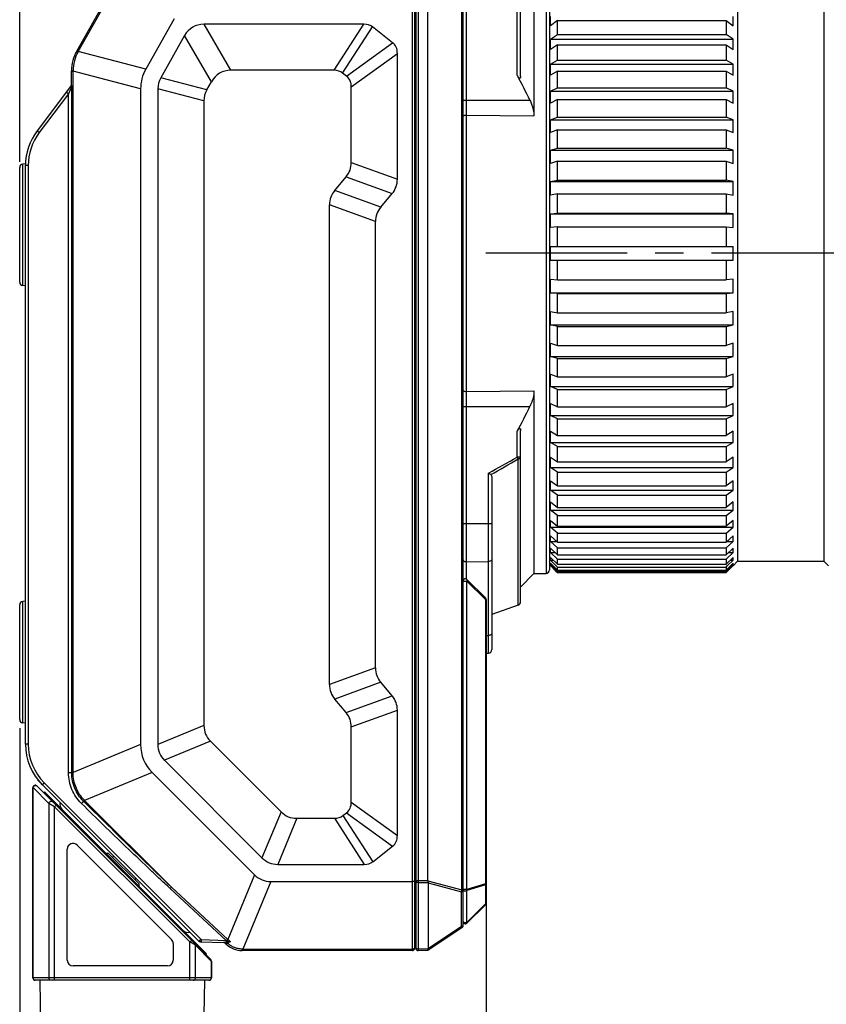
# Model space of a CAD drawing. Header units: millimetres. Extents: x 64 to 504, y 17 to 405.
# Tile 13 of 22: x 251 to 321, y 156 to 242. Entities that reach past the tile are written whole.
import ezdxf
from ezdxf.enums import TextEntityAlignment as Align

# ---------------------------------------------------------------- set-up
doc = ezdxf.new("R2010")
doc.units = ezdxf.units.MM
doc.header["$LTSCALE"] = 32.67
doc.linetypes.add('CENTER', pattern=[0.6, 0.375, -0.075, 0.075, -0.075])
doc.layers.get('0').update_dxf_attribs({"linetype": 'CONTINUOUS'})
for name, color, linetype in [('00_COMPONENTS', 7, 'CONTINUOUS'), ('03_ALL_AXES', 7, 'CONTINUOUS'), ('51__DRAFT_DIMS', 7, 'CONTINUOUS')]:
    doc.layers.add(name, color=color, linetype=linetype)
doc.styles.get("Standard").update_dxf_attribs({"font": 'simfang.ttf'})
doc.dimstyles.new('DIMSTYLE_1', dxfattribs={"dimtxt": 3, "dimasz": 3, "dimexe": 2.5, "dimexo": 0.5, "dimgap": 0.75, "dimtad": 1, "dimdsep": 46, "dimtxsty": 'STANDARD', "dimblk": '_FILLED', "dimblk1": '_FILLED', "dimblk2": '_FILLED', "dimcen": 0.09, "dimclrt": 3, "dimazin": 2, "dimtp": 0.3, "dimtm": 0.3, "dimtfac": 1, "dimtofl": 0, "dimtmove": 0, "dimatfit": 3, "dimldrblk": '_FILLED', "dimfxl": 1, "dimtolj": 1, "dimarcsym": 0})
doc.dimstyles.new('DIMSTYLE_2', dxfattribs={"dimtxt": 3, "dimasz": 3, "dimexe": 2.5, "dimexo": 0.5, "dimgap": 0.75, "dimtad": 1, "dimdec": 1, "dimdsep": 46, "dimtxsty": 'STANDARD', "dimblk": '_FILLED', "dimblk1": '_FILLED', "dimblk2": '_FILLED', "dimcen": 0.09, "dimclrt": 3, "dimazin": 2, "dimtp": 0.3, "dimtm": 0.3, "dimtfac": 1, "dimtdec": 1, "dimtofl": 0, "dimtmove": 0, "dimatfit": 3, "dimldrblk": '_FILLED', "dimfxl": 1, "dimtolj": 1, "dimarcsym": 0})

# ---------------------------------------------------------------- blocks, each defined once
blk = doc.blocks.new('_FILLED')
at = {"color": 0, "linetype": 'ByBlock'}
blk.add_solid([(0, 0), (-1, 0.167), (-1, -0.167)], dxfattribs=at)
blk = doc.blocks.new('*D3')
at = {"layer": '51__DRAFT_DIMS', "color": 4, "transparency": 16777216}
for p, q in [((250.856, 229.459), (250.856, 291.999)), ((360.856, 248.76), (360.856, 291.999)), ((250.856, 289.499), (305.856, 289.499)), ((360.856, 289.499), (305.856, 289.499))]:
    blk.add_line(p, q, dxfattribs=at)
at = {"layer": '51__DRAFT_DIMS', "color": 4, "transparency": 16777216, "xscale": 3, "yscale": 3, "zscale": 3, "rotation": 180}
blk.add_blockref('_FILLED', (250.856, 289.499), dxfattribs=at)
at = {"layer": '51__DRAFT_DIMS', "color": 4, "transparency": 16777216, "xscale": 3, "yscale": 3, "zscale": 3}
blk.add_blockref('_FILLED', (360.856, 289.499), dxfattribs=at)
at = {"layer": '51__DRAFT_DIMS', "color": 3, "transparency": 16777216}
blk.add_text('110', height=3, dxfattribs=at).set_placement((305.856, 290.249), align=Align.CENTER)
blk = doc.blocks.new('*D4')
at = {"layer": '51__DRAFT_DIMS', "color": 4, "transparency": 16777216}
for p, q in [((250.856, 180.23), (250.856, 123.432)), ((291.356, 166.203), (291.356, 123.432)), ((250.856, 125.932), (271.106, 125.932)), ((291.356, 125.932), (271.106, 125.932))]:
    blk.add_line(p, q, dxfattribs=at)
at = {"layer": '51__DRAFT_DIMS', "color": 4, "transparency": 16777216, "xscale": 3, "yscale": 3, "zscale": 3, "rotation": 180}
blk.add_blockref('_FILLED', (250.856, 125.932), dxfattribs=at)
at = {"layer": '51__DRAFT_DIMS', "color": 4, "transparency": 16777216, "xscale": 3, "yscale": 3, "zscale": 3}
blk.add_blockref('_FILLED', (291.356, 125.932), dxfattribs=at)
at = {"layer": '51__DRAFT_DIMS', "color": 3, "transparency": 16777216}
blk.add_text('40.5', height=3, dxfattribs=at).set_placement((271.106, 126.682), align=Align.CENTER)

msp = doc.modelspace()

# ---------------------------------------------------------------- linework, layer by layer
at = {"layer": '00_COMPONENTS', "color": 7}
for p, q in [((289.356, 163.069), (289.356, 249.202)), ((296.856, 249.021), (296.856, 193.998)), ((285.156, 248.71), (285.156, 161.11)), ((285.256, 248.706), (285.256, 161.113)), ((313.206, 248.26), (313.206, 194.76)), ((320.706, 248.26), (320.706, 194.76)), ((255.809, 239.088), (260.782, 247.893)), ((294.356, 236.904), (294.356, 246.434)), ((295.518, 246.966), (295.518, 233.457)), ((286.304, 167), (286.304, 242.819)), ((264.285, 241.895), (261.801, 237.497)), ((280.754, 241.41), (266.866, 241.41)), ((296.956, 241.28), (296.956, 242.083)), ((297.556, 241.726), (296.956, 241.28)), ((297.556, 240.52), (297.556, 241.726)), ((297.556, 241.726), (312.206, 241.726)), ((312.206, 241.726), (312.206, 240.52)), ((312.206, 241.726), (312.806, 241.28)), ((312.806, 241.28), (312.806, 242.083)), ((283.246, 239.81), (281.497, 241.177)), ((296.956, 240.118), (297.556, 240.52)), ((297.556, 240.52), (312.206, 240.52)), ((312.806, 240.118), (312.206, 240.52)), ((265.177, 240.424), (263.107, 236.759)), ((296.956, 239.226), (296.956, 240.118)), ((296.956, 240.118), (312.806, 240.118)), ((297.556, 239.628), (296.956, 239.226)), ((297.556, 238.302), (297.556, 239.628)), ((297.556, 239.628), (312.206, 239.628)), ((312.206, 239.628), (312.206, 238.302)), ((312.206, 239.628), (312.806, 239.226)), ((312.806, 239.226), (312.806, 240.118)), ((283.656, 227.946), (283.656, 238.876)), ((296.956, 237.949), (297.556, 238.302)), ((296.956, 236.979), (296.956, 237.949)), ((296.956, 237.949), (312.806, 237.949)), ((297.556, 238.302), (312.206, 238.302)), ((312.806, 237.949), (312.206, 238.302)), ((312.806, 236.979), (312.806, 237.949)), ((255.356, 236.089), (255.356, 237.367)), ((278.158, 237.41), (269.201, 237.41)), ((279.246, 236.908), (278.901, 237.177)), ((297.556, 237.331), (296.956, 236.979)), ((297.556, 235.901), (297.556, 237.331)), ((297.556, 237.331), (312.206, 237.331)), ((312.206, 237.331), (312.206, 235.901)), ((312.206, 237.331), (312.806, 236.979)), ((267.107, 235.708), (267.511, 236.424)), ((255.356, 236.11), (252.365, 232.147)), ((261.356, 235.805), (261.356, 178.819)), ((262.856, 235.805), (262.856, 178.82)), ((279.656, 229.402), (279.656, 235.974)), ((296.956, 235.601), (297.556, 235.901)), ((296.956, 234.562), (296.956, 235.601)), ((296.956, 235.601), (312.806, 235.601)), ((297.556, 235.901), (312.206, 235.901)), ((312.806, 235.601), (312.206, 235.901)), ((312.806, 234.562), (312.806, 235.601)), ((266.856, 234.754), (266.856, 180.477)), ((297.556, 234.862), (296.956, 234.562)), ((297.556, 233.342), (297.556, 234.862)), ((297.556, 234.862), (312.206, 234.862)), ((312.206, 234.862), (312.206, 233.342)), ((312.206, 234.862), (312.806, 234.562)), ((296.956, 233.098), (297.556, 233.342)), ((296.956, 232.002), (296.956, 233.098)), ((296.956, 233.098), (312.806, 233.098)), ((297.556, 233.342), (312.206, 233.342)), ((312.806, 233.098), (312.206, 233.342)), ((312.806, 232.002), (312.806, 233.098)), ((297.556, 232.246), (296.956, 232.002)), ((297.556, 230.653), (297.556, 232.246)), ((297.556, 232.246), (312.206, 232.246)), ((312.206, 232.246), (312.206, 230.653)), ((312.206, 232.246), (312.806, 232.002)), ((296.956, 230.468), (297.556, 230.653)), ((296.956, 229.327), (296.956, 230.468)), ((296.956, 230.468), (312.806, 230.468)), ((297.556, 230.653), (312.206, 230.653)), ((312.806, 230.468), (312.206, 230.653)), ((312.806, 229.327), (312.806, 230.468)), ((297.556, 229.512), (296.956, 229.327)), ((297.556, 227.865), (297.556, 229.512)), ((297.556, 229.512), (312.206, 229.512)), ((312.206, 229.512), (312.206, 227.865)), ((312.206, 229.512), (312.806, 229.327)), ((250.856, 219), (250.856, 228.959)), ((251.359, 229.282), (251.125, 229.258)), ((251.356, 178.859), (251.356, 229.187)), ((278.21, 226.972), (279.202, 228.154)), ((296.956, 227.74), (297.556, 227.865)), ((296.956, 226.566), (296.956, 227.74)), ((296.956, 227.74), (312.806, 227.74)), ((297.556, 227.865), (312.206, 227.865)), ((312.806, 227.74), (312.206, 227.865)), ((312.806, 226.566), (312.806, 227.74)), ((282.21, 225.516), (283.202, 226.699)), ((297.556, 226.691), (296.956, 226.566)), ((297.556, 225.006), (297.556, 226.691)), ((297.556, 226.691), (312.206, 226.691)), ((312.206, 226.691), (312.206, 225.006)), ((312.206, 226.691), (312.806, 226.566)), ((277.756, 184.024), (277.756, 225.725)), ((281.756, 185.48), (281.756, 224.269)), ((296.956, 224.944), (297.556, 225.006)), ((296.956, 223.75), (296.956, 224.944)), ((296.956, 224.944), (312.806, 224.944)), ((297.556, 225.006), (312.206, 225.006)), ((312.806, 224.944), (312.206, 225.006)), ((312.806, 223.75), (312.806, 224.944)), ((297.556, 223.813), (296.956, 223.75)), ((297.556, 222.11), (297.556, 223.813)), ((297.556, 223.813), (312.206, 223.813)), ((312.206, 223.813), (312.206, 222.11)), ((312.206, 223.813), (312.806, 223.75)), ((296.956, 220.91), (296.956, 222.11)), ((296.956, 222.11), (312.806, 222.11)), ((312.806, 220.91), (312.806, 222.11)), ((296.956, 220.91), (312.806, 220.91)), ((297.556, 219.206), (297.556, 220.91)), ((312.206, 220.91), (312.206, 219.206)), ((296.956, 218.076), (296.956, 219.269)), ((296.956, 219.269), (297.556, 219.206)), ((297.556, 219.206), (312.206, 219.206)), ((312.806, 219.269), (312.206, 219.206)), ((312.806, 218.076), (312.806, 219.269)), ((251.356, 218.677), (251.125, 218.701)), ((296.956, 218.076), (312.806, 218.076)), ((297.556, 218.013), (296.956, 218.076)), ((297.556, 216.328), (297.556, 218.013)), ((297.556, 218.013), (312.206, 218.013)), ((312.206, 218.013), (312.806, 218.076)), ((312.206, 218.013), (312.206, 216.328)), ((296.956, 215.279), (296.956, 216.453)), ((296.956, 216.453), (297.556, 216.328)), ((297.556, 216.328), (312.206, 216.328)), ((312.806, 216.453), (312.206, 216.328)), ((312.806, 215.279), (312.806, 216.453)), ((296.956, 215.279), (312.806, 215.279)), ((297.556, 215.154), (296.956, 215.279)), ((297.556, 213.507), (297.556, 215.154)), ((297.556, 215.154), (312.206, 215.154)), ((312.206, 215.154), (312.806, 215.279)), ((312.206, 215.154), (312.206, 213.507)), ((296.956, 212.551), (296.956, 213.692)), ((296.956, 213.692), (297.556, 213.507)), ((297.556, 213.507), (312.206, 213.507)), ((312.806, 213.692), (312.206, 213.507)), ((312.806, 212.551), (312.806, 213.692)), ((296.956, 212.551), (312.806, 212.551)), ((297.556, 212.366), (296.956, 212.551)), ((297.556, 210.773), (297.556, 212.366)), ((297.556, 212.366), (312.206, 212.366)), ((312.206, 212.366), (312.806, 212.551)), ((312.206, 212.366), (312.206, 210.773)), ((296.956, 209.921), (296.956, 211.018)), ((296.956, 211.018), (297.556, 210.773)), ((297.556, 210.773), (312.206, 210.773)), ((312.806, 211.018), (312.206, 210.773)), ((312.806, 209.921), (312.806, 211.018)), ((296.956, 209.921), (312.806, 209.921)), ((297.556, 209.677), (296.956, 209.921)), ((297.556, 208.157), (297.556, 209.677)), ((297.556, 209.677), (312.206, 209.677)), ((312.206, 209.677), (312.806, 209.921)), ((312.206, 209.677), (312.206, 208.157)), ((295.518, 209.562), (295.518, 193.671)), ((296.956, 207.418), (296.956, 208.458)), ((296.956, 208.458), (297.556, 208.157)), ((297.556, 208.157), (312.206, 208.157)), ((312.806, 208.458), (312.206, 208.157)), ((312.806, 207.418), (312.806, 208.458)), ((296.956, 207.418), (312.806, 207.418)), ((297.556, 207.118), (296.956, 207.418)), ((297.556, 205.688), (297.556, 207.118)), ((297.556, 207.118), (312.206, 207.118)), ((312.206, 207.118), (312.806, 207.418)), ((312.206, 207.118), (312.206, 205.688)), ((294.356, 191.22), (294.356, 206.115)), ((296.956, 205.07), (296.956, 206.041)), ((296.956, 206.041), (297.556, 205.688)), ((297.556, 205.688), (312.206, 205.688)), ((312.806, 206.041), (312.206, 205.688)), ((312.806, 205.07), (312.806, 206.041)), ((296.956, 205.07), (312.806, 205.07)), ((297.556, 204.717), (296.956, 205.07)), ((297.556, 203.391), (297.556, 204.717)), ((297.556, 204.717), (312.206, 204.717)), ((312.206, 204.717), (312.806, 205.07)), ((312.206, 204.717), (312.206, 203.391)), ((296.956, 202.901), (296.956, 203.793)), ((296.956, 203.793), (297.556, 203.391)), ((312.806, 203.793), (312.206, 203.391)), ((312.806, 202.901), (312.806, 203.793)), ((296.956, 202.901), (312.806, 202.901)), ((297.556, 202.5), (296.956, 202.901)), ((297.556, 203.391), (312.206, 203.391)), ((312.206, 202.5), (312.806, 202.901)), ((291.856, 202.049), (291.856, 187.067)), ((297.556, 201.294), (297.556, 202.5)), ((297.556, 202.5), (312.206, 202.5)), ((312.206, 202.5), (312.206, 201.294)), ((296.956, 200.937), (296.956, 201.74)), ((296.956, 201.74), (297.556, 201.294)), ((297.556, 201.294), (312.206, 201.294)), ((312.806, 201.74), (312.206, 201.294)), ((312.806, 200.937), (312.806, 201.74)), ((296.956, 200.937), (312.806, 200.937)), ((297.556, 200.491), (296.956, 200.937)), ((297.556, 199.417), (297.556, 200.491)), ((297.556, 200.491), (312.206, 200.491)), ((312.206, 200.491), (312.806, 200.937)), ((312.206, 200.491), (312.206, 199.417)), ((296.956, 199.197), (296.956, 199.903)), ((296.956, 199.903), (297.556, 199.417)), ((297.556, 199.417), (312.206, 199.417)), ((312.806, 199.903), (312.206, 199.417)), ((312.806, 199.197), (312.806, 199.903)), ((296.956, 199.197), (312.806, 199.197)), ((297.556, 198.712), (296.956, 199.197)), ((297.556, 197.783), (297.556, 198.712)), ((297.556, 198.712), (312.206, 198.712)), ((312.206, 198.712), (312.806, 199.197)), ((312.206, 198.712), (312.206, 197.783)), ((296.956, 197.703), (296.956, 198.303)), ((296.956, 198.303), (297.556, 197.783)), ((296.956, 197.703), (312.806, 197.703)), ((297.556, 197.183), (296.956, 197.703)), ((297.556, 197.783), (312.206, 197.783)), ((312.806, 198.303), (312.206, 197.783)), ((312.206, 197.183), (312.806, 197.703)), ((312.806, 197.703), (312.806, 198.303)), ((296.956, 196.469), (296.956, 196.957)), ((296.956, 196.957), (297.556, 196.409)), ((297.556, 196.409), (297.556, 197.183)), ((297.556, 197.183), (312.206, 197.183)), ((312.206, 197.183), (312.206, 196.409)), ((312.806, 196.957), (312.206, 196.409)), ((312.806, 196.469), (312.806, 196.957)), ((296.956, 196.469), (297.49, 196.469)), ((297.556, 195.921), (296.956, 196.469)), ((297.556, 196.409), (312.206, 196.409)), ((312.206, 195.921), (312.806, 196.469)), ((312.272, 196.469), (312.806, 196.469)), ((296.956, 195.509), (296.956, 195.88)), ((296.956, 195.88), (297.556, 195.309)), ((296.956, 195.509), (297.346, 195.509)), ((297.556, 194.939), (296.956, 195.509)), ((297.556, 195.309), (297.556, 195.921)), ((297.556, 195.921), (312.206, 195.921)), ((297.556, 195.309), (312.206, 195.309)), ((312.206, 195.921), (312.206, 195.309)), ((312.806, 195.88), (312.206, 195.309)), ((312.206, 194.939), (312.806, 195.509)), ((312.417, 195.509), (312.806, 195.509)), ((312.806, 195.509), (312.806, 195.88)), ((296.856, 194.46), (296.956, 194.36)), ((296.956, 194.835), (296.956, 195.084)), ((296.956, 195.084), (297.556, 194.497)), ((296.956, 194.835), (297.211, 194.835)), ((297.423, 194.378), (296.956, 194.835)), ((296.956, 194.452), (296.956, 194.578)), ((296.956, 194.578), (296.965, 194.569)), ((296.956, 194.452), (297.082, 194.452)), ((297.423, 193.988), (296.956, 194.452)), ((296.956, 194.36), (296.956, 194.366)), ((296.956, 194.366), (297.423, 193.9)), ((296.965, 194.569), (297.556, 193.981)), ((297.556, 194.248), (297.423, 194.378)), ((297.556, 194.497), (297.556, 194.939)), ((297.556, 194.939), (312.206, 194.939)), ((297.556, 194.497), (312.206, 194.497)), ((297.556, 193.981), (297.556, 194.248)), ((297.556, 194.248), (312.206, 194.248)), ((312.806, 195.084), (312.206, 194.497)), ((312.206, 194.939), (312.206, 194.497)), ((312.806, 194.578), (312.206, 193.981)), ((312.206, 194.248), (312.331, 194.37)), ((312.206, 194.248), (312.206, 193.981)), ((312.306, 193.955), (312.806, 194.452)), ((312.806, 194.366), (312.314, 193.873)), ((312.331, 194.37), (312.806, 194.835)), ((312.551, 194.835), (312.806, 194.835)), ((312.68, 194.452), (312.806, 194.452)), ((312.806, 194.835), (312.806, 195.084)), ((312.806, 194.36), (313.206, 194.76)), ((312.806, 194.452), (312.806, 194.578)), ((312.806, 194.36), (312.806, 194.366)), ((313.206, 194.76), (320.706, 194.76)), ((320.706, 194.76), (321.106, 194.36)), ((295.518, 193.671), (294.356, 192.51)), ((295.518, 193.671), (296.564, 193.698)), ((297.556, 193.855), (297.423, 193.988)), ((297.423, 193.9), (297.556, 193.766)), ((297.556, 193.981), (312.206, 193.981)), ((297.556, 193.766), (297.556, 193.855)), ((297.556, 193.855), (312.206, 193.855)), ((297.556, 193.766), (312.206, 193.766)), ((312.206, 193.855), (312.306, 193.955)), ((312.314, 193.873), (312.206, 193.766)), ((312.206, 193.855), (312.206, 193.766)), ((291.298, 191.568), (289.698, 193.168)), ((250.856, 181), (250.856, 190.959)), ((251.356, 191.282), (251.125, 191.258)), ((291.356, 191.427), (291.356, 165.042)), ((294.158, 190.938), (291.856, 190.11)), ((291.356, 186.762), (291.564, 186.767)), ((283.202, 183.051), (282.21, 184.233)), ((279.202, 181.595), (278.21, 182.777)), ((283.656, 170.923), (283.656, 181.803)), ((251.356, 180.677), (251.125, 180.701)), ((279.656, 173.825), (279.656, 180.347)), ((267.425, 179.105), (273.551, 172.978)), ((263.425, 177.448), (271.895, 168.978)), ((251.784, 176.837), (251.783, 176.837)), ((262.364, 176.388), (271.257, 167.494)), ((252.397, 175.747), (252.423, 175.773)), ((252.397, 175.747), (266.463, 161.682)), ((252.5, 175.677), (252.414, 175.765)), ((252.006, 158.543), (252.006, 175.09)), ((267.447, 160.132), (252.347, 175.232)), ((253.001, 174.577), (253.013, 174.707)), ((253.013, 174.707), (267.083, 160.637)), ((278.927, 172.642), (279.246, 172.892)), ((274.923, 172.41), (278.184, 172.41)), ((254.986, 160.083), (254.986, 169.726)), ((255.839, 170.08), (264.039, 161.88)), ((281.522, 168.642), (283.246, 169.989)), ((258.58, 169.353), (258.368, 169.353)), ((258.58, 169.353), (261.196, 166.736)), ((273.267, 168.41), (280.779, 168.41)), ((272.669, 166.91), (284.956, 166.91)), ((261.196, 166.736), (261.196, 166.524)), ((286.324, 166.815), (286.324, 161.054)), ((291.298, 164.901), (289.698, 163.301)), ((289.267, 162.903), (286.306, 160.928)), ((264.186, 161.526), (264.186, 160.083)), ((266.522, 161.68), (266.463, 161.682)), ((266.541, 161.679), (268.575, 161.608)), ((268.624, 161.642), (268.771, 161.495)), ((284.956, 160.91), (270.185, 160.91)), ((286.305, 160.928), (285.46, 160.913)), ((286.324, 161.054), (286.322, 161.053)), ((267.011, 160.568), (267.083, 160.637)), ((263.686, 159.583), (255.486, 159.583)), ((267.506, 159.99), (267.506, 158.543)), ((267.306, 158.343), (252.206, 158.343)), ((252.591, 158.343), (252.956, 137.443))]:
    msp.add_line(p, q, dxfattribs=at)
at = {"layer": '00_COMPONENTS', "color": 4}
for p, q in [((289.664, 193.195), (289.664, 249.502)), ((296.564, 249.321), (296.564, 193.698)), ((284.956, 160.91), (284.956, 248.91)), ((285.46, 248.906), (285.46, 160.913)), ((255.935, 239.039), (260.861, 247.761)), ((294.064, 236.975), (294.064, 246.734)), ((289.265, 166.186), (289.265, 243.633)), ((269.201, 237.41), (266.866, 241.41)), ((278.158, 237.41), (280.754, 241.41)), ((278.901, 237.177), (281.497, 241.177)), ((267.511, 236.424), (265.177, 240.424)), ((279.246, 236.908), (283.246, 239.81)), ((255.818, 239.105), (255.935, 239.039)), ((255.925, 239.022), (255.935, 239.039)), ((261.801, 237.497), (255.935, 239.039)), ((279.656, 235.974), (283.656, 238.876)), ((255.356, 237.348), (255.49, 237.348)), ((255.49, 237.348), (255.49, 237.368)), ((255.49, 176.389), (255.49, 237.348)), ((261.356, 235.805), (255.49, 237.348)), ((267.107, 235.708), (263.107, 236.759)), ((255.098, 235.364), (252.556, 231.996)), ((255.372, 236.029), (255.098, 235.364)), ((255.098, 176.389), (255.098, 235.364)), ((255.372, 176.389), (255.372, 236.029)), ((266.856, 234.754), (262.856, 235.805)), ((289.356, 234.814), (295.171, 234.814)), ((289.664, 233.523), (295.518, 233.457)), ((279.656, 229.402), (283.656, 227.946)), ((251.125, 218.701), (251.125, 229.258)), ((251.598, 229.135), (251.356, 229.135)), ((251.598, 229.135), (251.598, 178.859)), ((279.202, 228.154), (283.202, 226.699)), ((282.21, 225.516), (278.21, 226.972)), ((281.756, 224.269), (277.756, 225.725)), ((289.664, 209.496), (295.518, 209.562)), ((289.356, 208.205), (295.171, 208.205)), ((294.064, 203.806), (294.064, 206.044)), ((294.356, 203.806), (294.064, 203.806)), ((294.158, 190.938), (294.158, 203.641)), ((291.564, 186.767), (291.564, 202.391)), ((289.356, 198.027), (291.856, 198.027)), ((289.664, 194.702), (291.564, 194.73)), ((289.356, 193.027), (289.698, 193.027)), ((289.698, 166.219), (289.698, 193.027)), ((291.298, 191.427), (289.698, 193.027)), ((251.125, 180.701), (251.125, 191.258)), ((291.298, 191.427), (291.298, 166.703)), ((291.298, 191.427), (291.356, 191.427)), ((291.356, 188.296), (291.564, 188.299)), ((281.756, 185.48), (277.756, 184.024)), ((282.21, 184.233), (278.21, 182.777)), ((279.202, 181.595), (283.202, 183.051)), ((279.656, 180.347), (283.656, 181.803)), ((266.856, 180.477), (262.856, 178.82)), ((251.598, 178.859), (251.356, 178.859)), ((267.425, 179.105), (263.425, 177.448)), ((261.356, 178.819), (255.49, 176.389)), ((255.098, 176.389), (255.49, 176.389)), ((255.098, 176.358), (255.098, 176.389)), ((255.372, 176.359), (255.098, 176.358)), ((255.372, 176.359), (255.372, 176.389)), ((255.49, 176.358), (255.49, 176.389)), ((262.364, 176.388), (256.497, 173.958)), ((252.989, 175.501), (266.613, 161.877)), ((252.027, 175.078), (252.006, 175.09)), ((252.027, 158.543), (252.027, 175.078)), ((253.399, 173.706), (252.027, 175.078)), ((253.09, 174.489), (253.106, 174.614)), ((253.399, 173.706), (253.399, 158.543)), ((253.878, 173.418), (253.399, 173.706)), ((254.017, 173.703), (254.01, 173.568)), ((256.419, 173.879), (256.397, 173.901)), ((256.419, 173.879), (256.497, 173.958)), ((256.497, 173.958), (256.475, 173.98)), ((264.031, 166.424), (256.497, 173.958)), ((279.656, 173.825), (283.656, 170.923)), ((253.878, 173.418), (254.019, 173.56)), ((253.878, 158.343), (253.878, 173.418)), ((265.634, 161.662), (253.878, 173.418)), ((273.551, 172.978), (271.895, 168.978)), ((279.246, 172.892), (283.246, 169.989)), ((254.909, 172.812), (254.902, 172.677)), ((274.923, 172.41), (273.267, 168.41)), ((278.184, 172.41), (280.779, 168.41)), ((278.927, 172.642), (281.522, 168.642)), ((271.257, 167.494), (268.933, 161.885)), ((272.669, 166.91), (270.239, 161.043)), ((285.256, 167.394), (285.156, 167.394)), ((285.256, 167), (286.304, 167)), ((286.305, 166.99), (289.265, 166.186)), ((268.79, 161.801), (263.924, 166.306)), ((268.933, 161.885), (264.031, 166.424)), ((285.46, 166.836), (286.32, 166.844)), ((286.324, 166.815), (289.229, 166.026)), ((289.229, 163.01), (289.229, 166.026)), ((289.265, 166.186), (289.356, 166.186)), ((289.698, 166.219), (289.356, 166.219)), ((291.298, 166.703), (289.698, 166.219)), ((291.298, 166.625), (289.698, 166.141)), ((289.698, 163.364), (289.698, 166.141)), ((291.356, 166.703), (291.298, 166.703)), ((291.298, 166.625), (291.298, 164.964)), ((291.298, 164.964), (289.698, 163.364)), ((289.229, 163.01), (286.327, 161.076)), ((265.302, 162.276), (265.373, 162.347)), ((265.634, 161.662), (265.775, 161.804)), ((265.887, 161.692), (265.959, 161.761)), ((266.613, 161.877), (268.79, 161.801)), ((268.79, 161.801), (268.843, 161.786)), ((265.634, 158.343), (265.634, 161.662)), ((266.113, 161.375), (265.634, 161.662)), ((267.485, 160.003), (266.113, 161.375)), ((266.113, 158.543), (266.113, 161.375)), ((268.768, 161.513), (268.744, 161.522)), ((268.844, 161.652), (268.826, 161.649)), ((270.239, 161.043), (270.18, 161.044)), ((270.239, 160.91), (270.239, 161.043)), ((270.239, 161.043), (284.956, 161.043)), ((286.322, 161.053), (285.46, 161.045)), ((266.96, 160.618), (267.033, 160.687)), ((267.485, 160.003), (267.485, 158.543)), ((267.506, 159.99), (267.485, 160.003)), ((267.506, 158.543), (252.006, 158.543))]:
    msp.add_line(p, q, dxfattribs=at)
at = {"layer": '00_COMPONENTS', "color": 7}
msp.add_lwpolyline([(266.627, 141.607), (266.628, 141.614), (266.628, 141.618), (266.628, 141.622), (266.629, 141.626), (266.629, 141.63), (266.92, 158.343)], dxfattribs=at)
for centre, radius, start, end in [((258.856, 237.367), 3.5, 150.54083, 180), ((246.61, 211.308), 53.951, 25.82923, 28.4082), ((256.356, 229.135), 5, 142.95753, 180), ((251.156, 228.959), 0.3, 96, 180), ((251.156, 219), 0.3, 180, 264), ((246.61, 231.711), 53.951, 331.5918, 334.17077), ((280.182, 183.051), 22.441, 58.94196, 59.52278), ((296.556, 193.998), 0.3, 271.5, 360), ((289.556, 193.027), 0.2, 45, 180), ((251.156, 190.959), 0.3, 96, 180), ((291.156, 191.427), 0.2, 0, 45), ((294.056, 191.22), 0.3, 289.79888, 360), ((291.556, 187.067), 0.3, 271.5, 360), ((251.156, 181), 0.3, 180, 264), ((256.356, 178.859), 5, 180, 225), ((252.206, 175.09), 0.2, 45, 180), ((254.938, 173.631), 0.6, 165, 225), ((255.486, 169.726), 0.5, 45, 180), ((259.499, 167.656), 1.5, 107.17624, 113.48735), ((259.499, 167.656), 1.5, 336.51265, 342.82376), ((291.156, 165.042), 0.2, 315, 360), ((289.556, 163.442), 0.2, 180, 315), ((265.474, 163.095), 0.6, 225, 285), ((289.156, 163.069), 0.2, 303.69007, 360), ((263.686, 161.526), 0.5, 0, 45), ((266.57, 161.928), 0.25, 225, 268), ((266.548, 161.879), 0.2, 225, 268), ((285.056, 161.813), 0.2, 0, 59.99332), ((268.532, 161.31), 0.3, 45, 85.13334), ((270.185, 162.91), 2, 225, 270), ((284.956, 161.11), 0.2, 270, 360), ((285.456, 161.113), 0.2, 180, 271), ((255.486, 160.083), 0.5, 180, 270), ((263.686, 160.083), 0.5, 270, 360), ((267.306, 159.99), 0.2, 0, 45), ((252.206, 158.543), 0.2, 180, 270), ((267.306, 158.543), 0.2, 270, 360)]:
    msp.add_arc(centre, radius, start, end, dxfattribs=at)
at = {"layer": '00_COMPONENTS', "color": 4}
for centre, radius, start, end in [((258.968, 237.337), 3.478, 151.04127, 179.49956), ((256.348, 229.135), 4.75, 142.95753, 180), ((221.032, 329.909), 145.724, 298.94753, 300.07704), ((221.959, 327.564), 143.42, 299.12275, 300.22549), ((256.348, 178.859), 4.75, 180, 225), ((265.645, 183.293), 13.45, 225.46152, 225.59523), ((256.996, 172.725), 9.444, 317.18288, 318.14862), ((271.312, 154.581), 8.678, 122.7867, 123.97756), ((262.139, 167.969), 9.12, 317.31552, 318.15538), ((270.258, 163.26), 1.91, 226.07049, 234.77334), ((268.964, 160.623), 1.035, 97.67313, 99.84614), ((267.536, 171.134), 9.572, 277.85725, 279.74831), ((268.021, 163.164), 1.847, 298.86679, 299.36172)]:
    msp.add_arc(centre, radius, start, end, dxfattribs=at)
at = {"layer": '00_COMPONENTS', "color": 7}
for centre, major_axis, ratio, start_param, end_param in [((284.986, 208.425), (-19.108, 32.737), 0.211051, -0.122564, 0.122564), ((268.163, 220.794), (13.26, 20.435), 0.205253, -0.018032, 0.132405), ((263.041, 224.796), (20.405, 14.808), 0.198319, -0.142933, 0.056928), ((272.534, 233.771), (11.065, -2.909), 0.541887, 3.000084, 3.283101), ((287.32, 204.425), (19.108, -32.737), 0.211051, 3.019028, 3.264157), ((265.568, 216.794), (-13.26, -20.435), 0.205253, 3.12356, 3.273998), ((295.841, 227.644), (32.922, -8.655), 0.235012, 3.079887, 3.203298), ((259.041, 221.894), (-20.405, -14.808), 0.198319, 2.998659, 3.19852), ((299.841, 226.592), (32.922, -8.655), 0.235012, 3.079887, 3.203298), ((246.671, 240.701), (-32.871, 11.964), 0.228697, 3.058545, 3.22464), ((250.671, 239.245), (32.871, -11.964), 0.228697, -0.083047, 0.083047), ((310.741, 214.426), (32.871, -11.964), 0.228697, 3.058545, 3.22464), ((314.741, 212.97), (32.871, -11.964), 0.228697, 3.058545, 3.22464), ((314.741, 196.779), (32.871, 11.964), 0.228697, 3.058545, 3.22464), ((310.741, 195.324), (32.871, 11.964), 0.228697, 3.058545, 3.22464), ((250.671, 170.504), (32.871, 11.964), 0.228697, -0.083047, 0.083047), ((246.671, 169.048), (-32.871, -11.964), 0.228697, 3.058545, 3.22464), ((299.841, 193.336), (32.842, 13.604), 0.225045, 3.048645, 3.234541), ((272.534, 182.025), (10.922, 4.524), 0.524428, 2.927691, 3.355495), ((295.841, 191.679), (32.842, 13.604), 0.225045, 3.048645, 3.234541), ((259.041, 187.906), (-20.405, 14.808), 0.198319, 3.084665, 3.284526), ((287.783, 205.394), (13.604, 32.842), 0.225045, 3.048645, 3.234541), ((265.594, 193.025), (-13.26, 20.435), 0.205253, 3.009188, 3.159625), ((263.041, 185.003), (20.405, -14.808), 0.198319, -0.056928, 0.142933), ((286.126, 201.394), (13.604, 32.842), 0.225045, -3.234541, -3.048645), ((268.189, 189.025), (-13.26, 20.435), 0.205253, -3.273998, -3.12356), ((274.53, 173.4), (2.627, 6.342), 0.524428, 2.927691, 3.355495), ((286.727, 167), (0.422, 0), 0.649116, -3.141593, -3.10401), ((285.459, 167.175), (0.858, -0.393), 0.276052, 0.125837, 0.223051), ((287.015, 161.203), (0.689, 0.165), 0.307877, 2.972477, 3.06782)]:
    msp.add_ellipse(centre, major_axis=major_axis, ratio=ratio, start_param=start_param, end_param=end_param, dxfattribs=at)
at = {"layer": '00_COMPONENTS', "color": 4}
for points, knots in [([(255.809, 239.088), (255.809, 239.088), (255.809, 239.088), (255.809, 239.088), (255.81, 239.087), (255.811, 239.087), (255.814, 239.085), (255.817, 239.083), (255.821, 239.081), (255.827, 239.078), (255.833, 239.074), (255.843, 239.068), (255.857, 239.06), (255.877, 239.049), (255.9, 239.036), (255.916, 239.026), (255.925, 239.022)], [0, 0, 0, 0, 0.001091, 0.004278, 0.009574, 0.016977, 0.03808, 0.067508, 0.10515, 0.150866, 0.20448, 0.265795, 0.410565, 0.582979, 0.780465, 1, 1, 1, 1]), ([(255.356, 237.367), (255.356, 237.367), (255.357, 237.367), (255.357, 237.367), (255.358, 237.367), (255.359, 237.367), (255.362, 237.367), (255.366, 237.367), (255.371, 237.367), (255.377, 237.367), (255.384, 237.367), (255.396, 237.367), (255.412, 237.367), (255.435, 237.368), (255.462, 237.368), (255.48, 237.368), (255.49, 237.368)], [0, 0, 0, 0, 0.001091, 0.004278, 0.009574, 0.016977, 0.03808, 0.067508, 0.10515, 0.150866, 0.20448, 0.265795, 0.410565, 0.582979, 0.780465, 1, 1, 1, 1]), ([(255.098, 235.364), (255.085, 235.373), (255.06, 235.392), (255.025, 235.42), (254.992, 235.445), (254.967, 235.465), (254.949, 235.478), (254.938, 235.487), (254.929, 235.495), (254.921, 235.501), (254.915, 235.507), (254.911, 235.51), (254.909, 235.512), (254.908, 235.513), (254.907, 235.514), (254.907, 235.514), (254.907, 235.514)], [0, 0, 0, 0, 0.196368, 0.384386, 0.557103, 0.708111, 0.77369, 0.83182, 0.881963, 0.923656, 0.956519, 0.980255, 0.988641, 0.994687, 0.998415, 1, 1, 1, 1]), ([(289.356, 233.394), (289.356, 233.437), (289.442, 233.492), (289.55, 233.517), (289.625, 233.523), (289.664, 233.523)], [0, 0, 0, 0, 0.368864, 0.664792, 1, 1, 1, 1]), ([(252.556, 231.996), (252.543, 232.006), (252.519, 232.024), (252.483, 232.052), (252.45, 232.077), (252.425, 232.097), (252.408, 232.111), (252.397, 232.119), (252.387, 232.127), (252.379, 232.133), (252.373, 232.139), (252.369, 232.142), (252.367, 232.144), (252.366, 232.145), (252.366, 232.146), (252.365, 232.146), (252.365, 232.147)], [0, 0, 0, 0, 0.196368, 0.384386, 0.557103, 0.708111, 0.77369, 0.83182, 0.881963, 0.923656, 0.956519, 0.980255, 0.988641, 0.994687, 0.998415, 1, 1, 1, 1]), ([(289.356, 209.625), (289.356, 209.582), (289.442, 209.527), (289.55, 209.502), (289.625, 209.496), (289.664, 209.496)], [0, 0, 0, 0, 0.368864, 0.664792, 1, 1, 1, 1]), ([(294.158, 203.641), (294.151, 203.653), (294.12, 203.709), (294.089, 203.764), (294.064, 203.806)], [0, 0, 0, 0, 0.221927, 1, 1, 1, 1]), ([(294.158, 203.641), (294.185, 203.647), (294.236, 203.663), (294.301, 203.7), (294.345, 203.748), (294.356, 203.788), (294.356, 203.806)], [0, 0, 0, 0, 0.3053, 0.574483, 0.802072, 1, 1, 1, 1]), ([(289.356, 194.869), (289.356, 194.846), (289.378, 194.794), (289.451, 194.742), (289.55, 194.709), (289.625, 194.702), (289.664, 194.702)], [0, 0, 0, 0, 0.181595, 0.409508, 0.689534, 1, 1, 1, 1]), ([(291.856, 194.896), (291.856, 194.874), (291.836, 194.825), (291.768, 194.773), (291.674, 194.739), (291.602, 194.731), (291.564, 194.73)], [0, 0, 0, 0, 0.182738, 0.409929, 0.688715, 1, 1, 1, 1]), ([(289.698, 193.027), (289.704, 193.04), (289.715, 193.067), (289.721, 193.106), (289.717, 193.142), (289.705, 193.161), (289.698, 193.168)], [0, 0, 0, 0, 0.302114, 0.567264, 0.795707, 1, 1, 1, 1]), ([(291.298, 191.568), (291.305, 191.561), (291.317, 191.542), (291.321, 191.506), (291.315, 191.467), (291.304, 191.44), (291.298, 191.427)], [0, 0, 0, 0, 0.204345, 0.432831, 0.697985, 1, 1, 1, 1]), ([(291.856, 188.466), (291.856, 188.444), (291.836, 188.394), (291.768, 188.342), (291.674, 188.308), (291.602, 188.3), (291.564, 188.299)], [0, 0, 0, 0, 0.182738, 0.409929, 0.688715, 1, 1, 1, 1]), ([(256.211, 173.706), (256.036, 173.878), (255.718, 174.258), (255.365, 174.91), (255.147, 175.62), (255.098, 176.112), (255.098, 176.358)], [0, 0, 0, 0, 0.24997, 0.499955, 0.749965, 1, 1, 1, 1]), ([(255.372, 176.359), (255.378, 176.359), (255.418, 176.358), (255.457, 176.358), (255.49, 176.358)], [0, 0, 0, 0, 0.165316, 1, 1, 1, 1]), ([(256.397, 173.901), (256.236, 174.061), (255.943, 174.414), (255.617, 175.018), (255.417, 175.675), (255.372, 176.131), (255.372, 176.359)], [0, 0, 0, 0, 0.249992, 0.499987, 0.749987, 1, 1, 1, 1]), ([(256.475, 173.98), (256.322, 174.137), (256.045, 174.482), (255.735, 175.067), (255.541, 175.699), (255.493, 176.139), (255.49, 176.358)], [0, 0, 0, 0, 0.249996, 0.499998, 0.750001, 1, 1, 1, 1]), ([(252.989, 175.501), (252.978, 175.489), (252.956, 175.467), (252.924, 175.435), (252.895, 175.405), (252.873, 175.382), (252.857, 175.366), (252.848, 175.356), (252.839, 175.347), (252.833, 175.339), (252.827, 175.333), (252.824, 175.329), (252.822, 175.326), (252.821, 175.325), (252.821, 175.324), (252.821, 175.324), (252.821, 175.324)], [0, 0, 0, 0, 0.196135, 0.38402, 0.556683, 0.707693, 0.773288, 0.83144, 0.88161, 0.923335, 0.956234, 0.980013, 0.988426, 0.994508, 0.998292, 1, 1, 1, 1]), ([(252.027, 175.078), (252.028, 175.096), (252.037, 175.134), (252.065, 175.185), (252.105, 175.226), (252.155, 175.256), (252.21, 175.271), (252.266, 175.27), (252.318, 175.253), (252.347, 175.232), (252.36, 175.219)], [0, 0, 0, 0, 0.125786, 0.253816, 0.382763, 0.511019, 0.637182, 0.760484, 0.881065, 1, 1, 1, 1]), ([(253.399, 173.706), (253.4, 173.724), (253.409, 173.762), (253.437, 173.813), (253.477, 173.854), (253.527, 173.884), (253.582, 173.899), (253.638, 173.898), (253.69, 173.881), (253.719, 173.86), (253.732, 173.847)], [0, 0, 0, 0, 0.125786, 0.253816, 0.382763, 0.511019, 0.637183, 0.760484, 0.881065, 1, 1, 1, 1]), ([(256.397, 173.901), (256.388, 173.89), (256.363, 173.864), (256.302, 173.798), (256.249, 173.744), (256.211, 173.706)], [0, 0, 0, 0, 0.163688, 0.398517, 1, 1, 1, 1]), ([(256.419, 173.879), (256.409, 173.868), (256.385, 173.842), (256.324, 173.776), (256.271, 173.722), (256.234, 173.684)], [0, 0, 0, 0, 0.163901, 0.398773, 1, 1, 1, 1]), ([(256.397, 173.901), (256.402, 173.906), (256.428, 173.932), (256.454, 173.959), (256.475, 173.98)], [0, 0, 0, 0, 0.179605, 1, 1, 1, 1]), ([(264.031, 166.424), (263.391, 167.04), (262.116, 168.276), (260.212, 170.139), (258.313, 172.007), (257.05, 173.255), (256.419, 173.879)], [0, 0, 0, 0, 0.249999, 0.499999, 0.75, 1, 1, 1, 1]), ([(263.924, 166.306), (263.598, 166.608), (262.949, 167.214), (261.658, 168.434), (260.054, 169.969), (258.139, 171.822), (256.868, 173.062), (256.234, 173.684)], [0, 0, 0, 0, 0.124999, 0.249998, 0.499998, 0.749999, 1, 1, 1, 1]), ([(285.255, 167.018), (285.254, 167.027), (285.246, 167.046), (285.224, 167.07), (285.194, 167.09), (285.169, 167.1), (285.156, 167.104)], [0, 0, 0, 0, 0.202192, 0.4325, 0.698897, 1, 1, 1, 1]), ([(285.46, 166.836), (285.434, 166.836), (285.384, 166.84), (285.327, 166.86), (285.291, 166.883), (285.272, 166.902), (285.259, 166.924), (285.256, 166.939), (285.256, 166.947)], [0, 0, 0, 0, 0.309489, 0.588285, 0.709253, 0.816471, 0.911792, 1, 1, 1, 1]), ([(289.229, 166.026), (289.238, 166.051), (289.252, 166.104), (289.262, 166.158), (289.265, 166.186)], [0, 0, 0, 0, 0.487582, 1, 1, 1, 1]), ([(289.229, 166.026), (289.247, 166.03), (289.279, 166.04), (289.321, 166.063), (289.345, 166.089), (289.355, 166.112), (289.356, 166.124), (289.356, 166.129)], [0, 0, 0, 0, 0.309698, 0.579601, 0.804954, 0.904756, 1, 1, 1, 1]), ([(289.359, 166.202), (289.359, 166.2), (289.361, 166.194), (289.364, 166.189), (289.366, 166.185)], [0, 0, 0, 0, 0.243919, 1, 1, 1, 1]), ([(289.366, 166.185), (289.378, 166.164), (289.412, 166.139), (289.463, 166.12), (289.527, 166.107), (289.594, 166.107), (289.656, 166.122), (289.685, 166.134), (289.698, 166.141)], [0, 0, 0, 0, 0.201116, 0.325605, 0.461376, 0.743277, 0.877637, 1, 1, 1, 1]), ([(289.698, 166.141), (289.699, 166.147), (289.702, 166.173), (289.701, 166.199), (289.698, 166.219)], [0, 0, 0, 0, 0.241736, 1, 1, 1, 1]), ([(291.298, 166.703), (291.299, 166.697), (291.302, 166.671), (291.301, 166.644), (291.298, 166.625)], [0, 0, 0, 0, 0.257848, 1, 1, 1, 1]), ([(291.298, 166.625), (291.306, 166.63), (291.322, 166.64), (291.341, 166.659), (291.353, 166.681), (291.356, 166.696), (291.356, 166.703)], [0, 0, 0, 0, 0.293319, 0.55353, 0.785255, 1, 1, 1, 1]), ([(291.356, 165.042), (291.356, 165.035), (291.353, 165.02), (291.341, 164.999), (291.322, 164.979), (291.306, 164.969), (291.298, 164.964)], [0, 0, 0, 0, 0.214745, 0.44647, 0.706681, 1, 1, 1, 1]), ([(291.298, 164.964), (291.3, 164.957), (291.304, 164.946), (291.307, 164.931), (291.306, 164.919), (291.304, 164.909), (291.3, 164.903), (291.298, 164.901)], [0, 0, 0, 0, 0.324949, 0.531884, 0.709019, 0.861679, 1, 1, 1, 1]), ([(289.698, 163.364), (289.683, 163.356), (289.649, 163.342), (289.595, 163.332), (289.537, 163.33), (289.481, 163.338), (289.431, 163.354), (289.391, 163.377), (289.367, 163.403), (289.358, 163.426), (289.356, 163.437), (289.356, 163.442)], [0, 0, 0, 0, 0.12906, 0.271702, 0.420179, 0.565711, 0.700027, 0.817022, 0.914936, 0.958431, 1, 1, 1, 1]), ([(289.229, 163.01), (289.247, 163.014), (289.279, 163.024), (289.321, 163.047), (289.345, 163.073), (289.355, 163.096), (289.356, 163.108), (289.356, 163.113)], [0, 0, 0, 0, 0.309698, 0.579601, 0.804954, 0.904756, 1, 1, 1, 1]), ([(289.267, 162.903), (289.267, 162.903), (289.267, 162.904), (289.267, 162.905), (289.266, 162.907), (289.265, 162.91), (289.264, 162.915), (289.261, 162.922), (289.257, 162.933), (289.252, 162.948), (289.245, 162.966), (289.237, 162.987), (289.232, 163.002), (289.229, 163.01)], [0, 0, 0, 0, 0.004982, 0.018077, 0.039429, 0.068988, 0.106662, 0.152317, 0.266892, 0.411107, 0.58295, 0.780138, 1, 1, 1, 1]), ([(289.698, 163.301), (289.701, 163.304), (289.707, 163.314), (289.707, 163.337), (289.701, 163.354), (289.698, 163.364)], [0, 0, 0, 0, 0.186985, 0.532677, 1, 1, 1, 1]), ([(266.393, 161.752), (266.395, 161.749), (266.401, 161.748), (266.409, 161.75), (266.421, 161.754), (266.439, 161.763), (266.454, 161.772), (266.462, 161.777)], [0, 0, 0, 0, 0.123393, 0.211983, 0.323063, 0.615751, 1, 1, 1, 1]), ([(266.407, 161.738), (266.407, 161.738), (266.407, 161.738), (266.407, 161.738), (266.407, 161.738)], [0, 0, 0, 0, 0.412616, 1, 1, 1, 1]), ([(266.462, 161.777), (266.467, 161.764), (266.478, 161.738), (266.501, 161.706), (266.529, 161.685), (266.551, 161.679), (266.561, 161.679)], [0, 0, 0, 0, 0.297282, 0.560545, 0.790868, 1, 1, 1, 1]), ([(266.613, 161.877), (266.612, 161.864), (266.611, 161.838), (266.611, 161.801), (266.61, 161.767), (266.61, 161.741), (266.61, 161.723), (266.61, 161.711), (266.61, 161.701), (266.611, 161.693), (266.611, 161.686), (266.611, 161.681), (266.612, 161.679), (266.612, 161.677), (266.613, 161.677)], [0, 0, 0, 0, 0.194717, 0.381911, 0.554435, 0.70567, 0.771458, 0.829836, 0.880245, 0.922209, 0.955342, 0.979354, 0.994108, 1, 1, 1, 1]), ([(268.79, 161.801), (268.789, 161.772), (268.787, 161.719), (268.787, 161.667), (268.787, 161.643)], [0, 0, 0, 0, 0.556166, 1, 1, 1, 1]), ([(268.843, 161.786), (268.843, 161.762), (268.842, 161.717), (268.843, 161.672), (268.844, 161.652)], [0, 0, 0, 0, 0.545518, 1, 1, 1, 1]), ([(268.843, 161.786), (268.87, 161.779), (268.974, 161.749), (269.078, 161.721), (269.157, 161.7)], [0, 0, 0, 0, 0.252399, 1, 1, 1, 1]), ([(285.256, 162.123), (285.256, 162.133), (285.251, 162.154), (285.229, 162.181), (285.197, 162.204), (285.171, 162.215), (285.156, 162.219)], [0, 0, 0, 0, 0.20057, 0.42752, 0.694057, 1, 1, 1, 1]), ([(266.113, 161.375), (266.115, 161.401), (266.109, 161.454), (266.08, 161.499), (266.062, 161.517)], [0, 0, 0, 0, 0.50643, 1, 1, 1, 1]), ([(268.604, 161.609), (268.601, 161.609), (268.592, 161.608), (268.582, 161.608), (268.575, 161.608)], [0, 0, 0, 0, 0.254837, 1, 1, 1, 1]), ([(268.575, 161.608), (268.611, 161.607), (268.685, 161.588), (268.744, 161.542), (268.768, 161.513)], [0, 0, 0, 0, 0.494375, 1, 1, 1, 1]), ([(268.787, 161.643), (268.755, 161.636), (268.694, 161.622), (268.633, 161.611), (268.604, 161.609)], [0, 0, 0, 0, 0.526367, 1, 1, 1, 1]), ([(268.604, 161.609), (268.638, 161.605), (268.708, 161.584), (268.764, 161.537), (268.787, 161.509)], [0, 0, 0, 0, 0.490501, 1, 1, 1, 1]), ([(268.771, 161.495), (268.771, 161.495), (268.771, 161.496), (268.772, 161.496), (268.773, 161.497), (268.776, 161.499), (268.781, 161.504), (268.785, 161.507), (268.787, 161.509)], [0, 0, 0, 0, 0.01944, 0.067845, 0.146929, 0.256836, 0.56844, 1, 1, 1, 1]), ([(268.787, 161.643), (268.807, 161.631), (268.846, 161.599), (268.879, 161.562), (268.894, 161.541)], [0, 0, 0, 0, 0.480903, 1, 1, 1, 1]), ([(268.894, 161.541), (268.884, 161.537), (268.864, 161.53), (268.83, 161.516), (268.804, 161.509), (268.787, 161.509)], [0, 0, 0, 0, 0.300129, 0.565684, 1, 1, 1, 1]), ([(268.826, 161.649), (268.842, 161.635), (268.874, 161.603), (268.9, 161.567), (268.913, 161.547)], [0, 0, 0, 0, 0.479841, 1, 1, 1, 1]), ([(268.844, 161.652), (268.852, 161.645), (268.883, 161.616), (268.909, 161.582), (268.927, 161.555)], [0, 0, 0, 0, 0.235531, 1, 1, 1, 1]), ([(268.913, 161.547), (268.911, 161.546), (268.905, 161.545), (268.899, 161.543), (268.894, 161.541)], [0, 0, 0, 0, 0.255699, 1, 1, 1, 1]), ([(270.18, 161.044), (270.065, 161.047), (269.833, 161.073), (269.498, 161.173), (269.186, 161.33), (268.999, 161.469), (268.913, 161.547)], [0, 0, 0, 0, 0.249995, 0.499996, 0.749998, 1, 1, 1, 1]), ([(269.157, 161.7), (269.138, 161.687), (269.063, 161.636), (268.986, 161.588), (268.927, 161.555)], [0, 0, 0, 0, 0.250618, 1, 1, 1, 1]), ([(270.185, 160.91), (270.185, 160.91), (270.184, 160.911), (270.184, 160.912), (270.184, 160.915), (270.183, 160.919), (270.183, 160.924), (270.183, 160.933), (270.182, 160.947), (270.182, 160.966), (270.181, 160.989), (270.181, 161.016), (270.18, 161.035), (270.18, 161.044)], [0, 0, 0, 0, 0.004867, 0.017771, 0.038987, 0.068483, 0.106165, 0.151899, 0.266803, 0.411469, 0.583691, 0.780882, 1, 1, 1, 1]), ([(285.156, 161.154), (285.156, 161.147), (285.153, 161.131), (285.141, 161.11), (285.122, 161.091), (285.087, 161.068), (285.031, 161.048), (284.982, 161.043), (284.956, 161.043)], [0, 0, 0, 0, 0.08844, 0.183869, 0.29103, 0.411811, 0.690209, 1, 1, 1, 1]), ([(285.46, 161.045), (285.434, 161.045), (285.384, 161.05), (285.327, 161.069), (285.291, 161.092), (285.272, 161.112), (285.259, 161.133), (285.256, 161.149), (285.256, 161.156)], [0, 0, 0, 0, 0.309489, 0.588285, 0.709253, 0.816471, 0.911792, 1, 1, 1, 1]), ([(267.485, 160.003), (267.487, 160.029), (267.481, 160.082), (267.452, 160.127), (267.434, 160.145)], [0, 0, 0, 0, 0.506431, 1, 1, 1, 1]), ([(252.218, 158.343), (252.193, 158.343), (252.143, 158.354), (252.079, 158.399), (252.037, 158.465), (252.027, 158.517), (252.027, 158.543)], [0, 0, 0, 0, 0.245004, 0.492965, 0.745047, 1, 1, 1, 1]), ([(253.59, 158.343), (253.565, 158.343), (253.515, 158.354), (253.451, 158.399), (253.409, 158.465), (253.399, 158.517), (253.399, 158.543)], [0, 0, 0, 0, 0.245004, 0.492965, 0.745047, 1, 1, 1, 1]), ([(265.921, 158.343), (265.946, 158.343), (265.997, 158.354), (266.06, 158.399), (266.103, 158.465), (266.113, 158.517), (266.113, 158.543)], [0, 0, 0, 0, 0.245004, 0.492965, 0.745047, 1, 1, 1, 1]), ([(267.293, 158.343), (267.318, 158.343), (267.369, 158.354), (267.432, 158.399), (267.475, 158.465), (267.485, 158.517), (267.485, 158.543)], [0, 0, 0, 0, 0.245004, 0.492965, 0.745047, 1, 1, 1, 1])]:
    msp.add_open_spline(points, degree=3, knots=knots, dxfattribs=at)
at = {"layer": '00_COMPONENTS', "color": 7}
for points, knots in [([(294.356, 236.904), (294.356, 236.881), (294.354, 236.838), (294.344, 236.779), (294.32, 236.734), (294.283, 236.723), (294.254, 236.732), (294.226, 236.751), (294.189, 236.785), (294.148, 236.836), (294.104, 236.904), (294.077, 236.951), (294.064, 236.975)], [0, 0, 0, 0, 0.122783, 0.235628, 0.331547, 0.377142, 0.430102, 0.492221, 0.560135, 0.703665, 0.851243, 1, 1, 1, 1]), ([(255.356, 236.089), (255.356, 236.079), (255.36, 236.059), (255.367, 236.04), (255.372, 236.029)], [0, 0, 0, 0, 0.457996, 1, 1, 1, 1]), ([(295.171, 234.814), (295.224, 234.705), (295.41, 234.275), (295.518, 233.805), (295.518, 233.457)], [0, 0, 0, 0, 0.25832, 1, 1, 1, 1]), ([(295.518, 209.562), (295.518, 209.45), (295.482, 208.981), (295.326, 208.527), (295.171, 208.205)], [0, 0, 0, 0, 0.239488, 1, 1, 1, 1]), ([(294.064, 206.044), (294.077, 206.068), (294.104, 206.115), (294.148, 206.183), (294.189, 206.234), (294.226, 206.268), (294.254, 206.287), (294.283, 206.296), (294.32, 206.285), (294.344, 206.24), (294.354, 206.181), (294.356, 206.138), (294.356, 206.115)], [0, 0, 0, 0, 0.148753, 0.296326, 0.439842, 0.507665, 0.56995, 0.622682, 0.668475, 0.764373, 0.877212, 1, 1, 1, 1]), ([(291.76, 202.275), (291.795, 202.253), (291.847, 202.177), (291.856, 202.092), (291.856, 202.049)], [0, 0, 0, 0, 0.492746, 1, 1, 1, 1]), ([(285.156, 166.97), (285.156, 166.966), (285.153, 166.957), (285.141, 166.946), (285.122, 166.936), (285.098, 166.927), (285.068, 166.919), (285.033, 166.914), (284.996, 166.91), (284.97, 166.91), (284.956, 166.91)], [0, 0, 0, 0, 0.055389, 0.126796, 0.221408, 0.340524, 0.482424, 0.643385, 0.818083, 1, 1, 1, 1]), ([(286.305, 166.99), (286.306, 166.965), (286.308, 166.927), (286.313, 166.878), (286.317, 166.855), (286.32, 166.844)], [0, 0, 0, 0, 0.522104, 0.768688, 1, 1, 1, 1]), ([(286.306, 160.928), (286.307, 160.929), (286.309, 160.932), (286.31, 160.935), (286.31, 160.937)], [0, 0, 0, 0, 0.386697, 1, 1, 1, 1]), ([(286.31, 160.937), (286.311, 160.943), (286.313, 160.957), (286.314, 160.983), (286.316, 161.016), (286.32, 161.04), (286.322, 161.053)], [0, 0, 0, 0, 0.150069, 0.371364, 0.657585, 1, 1, 1, 1])]:
    msp.add_open_spline(points, degree=3, knots=knots, dxfattribs=at)
at = {"layer": '00_COMPONENTS', "color": 4}
for points in [[(289.356, 166.219), (289.356, 166.213), (289.357, 166.207), (289.359, 166.202)], [(268.787, 161.509), (268.781, 161.51), (268.774, 161.511), (268.768, 161.513)]]:
    msp.add_open_spline(points, degree=3, dxfattribs=at)
at = {"layer": '03_ALL_AXES', "color": 1, "linetype": 'CENTER'}
msp.add_line((362.405, 221.51), (290.468, 221.51), dxfattribs=at)

# ---------------------------------------------------------------- dimensions: what is measured, and where the dimension line sits
at = {"layer": '51__DRAFT_DIMS', "color": 4}
for base, p1, p2, dimstyle, picture, middle in [((360.856, 289.499), (250.856, 228.959), (360.856, 248.26), 'DIMSTYLE_2', '*D3', (305.968, 289.499)), ((291.356, 125.932), (250.856, 180.73), (291.356, 166.703), 'DIMSTYLE_1', '*D4', (271.01, 125.932))]:
    dim = msp.add_linear_dim(base=base, p1=p1, p2=p2, dimstyle=dimstyle, dxfattribs=at)
    dim.commit()
    dim.dimension.update_dxf_attribs({"geometry": picture, "text_midpoint": middle, "dimtype": 160})

doc.saveas('drawing.dxf')
